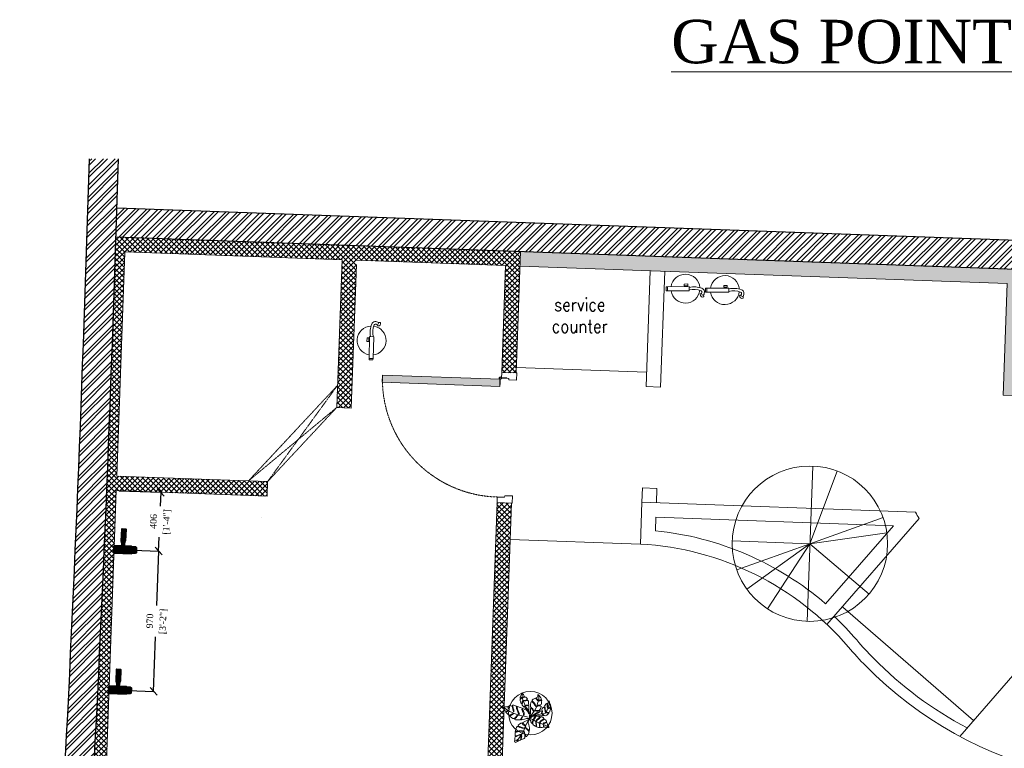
# Model space of a CAD drawing. Header units: millimetres. Extents: x 256680 to 410391, y -77299 to -22623.
# Tile 71 of 241: x 321822 to 328620, y -48457 to -43425. Entities that reach past the tile are written whole.
import ezdxf

# ---------------------------------------------------------------- set-up
doc = ezdxf.new("R2010")
doc.units = ezdxf.units.MM
doc.header["$LTSCALE"] = 2.5
doc.linetypes.add('( Hidden )', pattern=[0.375, 0.25, -0.125])
doc.linetypes.add('HIDDEN2 IDS', pattern=[1.666875, 1.11125, -0.555625])
for name, color, linetype, lineweight in [('CKD Equipments', 252, 'Continuous', 0), ('ELEVATION 1', 143, 'Continuous', 18), ('ELEVATION 3', 23, 'Continuous', 13), ('FURNITURES', 30, 'Continuous', 15), ('HATCH LIGHT', 250, 'Continuous', 0), ('HATCH MEDIUM', 251, 'Continuous', 5), ('L7', 1, 'Continuous', 40), ('ROOM TEXT', 7, 'Continuous', 5), ('SA-GAS', 1, 'Continuous', 40), ('TREES', 55, 'Continuous', 5), ('WALL', 132, 'Continuous', 25)]:
    doc.layers.add(name, color=color, linetype=linetype, lineweight=lineweight)
doc.styles.add('CKD_Dimension Text', font='BOOKOSI.TTF')
doc.styles.add('MTEXT', font='romans.shx', dxfattribs={"width": 0.85})
doc.dimstyles.new('CKD-Dimensions', dxfattribs={"dimtxt": 45, "dimasz": 50, "dimexe": 0, "dimexo": 20, "dimgap": 20, "dimtad": 0, "dimdec": 0, "dimzin": 4, "dimdsep": 46, "dimtxsty": 'CKD_Dimension Text', "dimblk": 'OBLIQUE', "dimcen": 12, "dimclrd": 150, "dimclre": 150, "dimclrt": 7, "dimadec": 0, "dimazin": 2, "dimtfac": 1, "dimtdec": 0, "dimtofl": 0, "dimtmove": 1, "dimatfit": 2, "dimfxl": 1, "dimtfillclr": 7, "dimtolj": 1, "dimtzin": 0, "dimlwd": -1, "dimlwe": -1, "dimarcsym": 0})

# ---------------------------------------------------------------- blocks, each defined once
blk = doc.blocks.new('*U86')
h = blk.add_hatch(color=252)
h.paths.add_polyline_path([(-0.002499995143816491, 0.0152739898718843, 0.7248630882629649), (-0.002499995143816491, 1.231393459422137e-14), (-0.002499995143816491, -0.03600251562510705), (-0.0004999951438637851, -0.03600251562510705), (-0.0004999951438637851, -0.0003832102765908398, 1.209795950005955)])
h.paths.add_polyline_path([(-0.006035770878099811, 0.007636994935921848, -1), (0.006035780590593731, 0.007636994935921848, -1)], flags=16)
blk.add_hatch(color=252).paths.add_polyline_path([(0.007637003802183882, 0.0101369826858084, -0.06360995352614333), (0.008020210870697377, 0.008136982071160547), (0.0436395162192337, 0.00813692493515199), (0.04363951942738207, 0.01013692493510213)])
blk.add_lwpolyline([(-0.002518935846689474, 0.01526776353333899, 0.7239173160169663), (-0.002499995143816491, 1.231393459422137e-14), (-0.002499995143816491, -0.03600251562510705), (-0.0004999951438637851, -0.03600251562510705), (-0.0004999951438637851, -0.0003832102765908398, 1.209795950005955), (-0.002499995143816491, 0.0152739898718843)], format="xyb")
blk.add_lwpolyline([(0.008020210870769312, 0.008136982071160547), (0.0436395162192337, 0.00813692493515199), (0.04363951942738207, 0.01013692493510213), (0.007637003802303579, 0.0101369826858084)])
blk.add_circle((4.85624696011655e-09, 0.007636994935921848), 0.006035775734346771)
blk = doc.blocks.new('*U96')
at = {"true_color": 0xffffff}
h = blk.add_hatch(color=7, dxfattribs=at)
h.dxf.hatch_style = 1
h.paths.add_polyline_path([(-47.52017644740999, -8.520233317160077), (-47.52017644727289, -821.9995470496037), (-97.52017644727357, -821.9995470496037), (-97.52017644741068, -8.520233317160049)])
for points in [[(-849.9994901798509, 50.99999999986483), (-849.9994901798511, 104.9994955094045), (-899.9994901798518, 104.9994955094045), (-899.9994901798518, -1.370974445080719e-10), (-860.9994901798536, -1.370974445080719e-10), (-860.9994901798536, 50.99999999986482), (-849.9994901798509, 50.99999999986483)], [(-50.00000000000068, 51.00000000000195), (-50.00000000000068, 104.9994955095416), (0, 104.9994955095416), (0, 0), (-38.99999999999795, 1.4210854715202e-14), (-38.99999999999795, 51.00000000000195), (-50.00000000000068, 51.00000000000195)]]:
    blk.add_lwpolyline(points)
blk.add_lwpolyline([(-47.52017644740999, -8.520233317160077), (-47.52017644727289, -821.9995470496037), (-97.52017644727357, -821.9995470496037), (-97.52017644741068, -8.520233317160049)], close=True)
at = {"color": 8, "linetype": 'HIDDEN2 IDS', "ltscale": 0.5}
blk.add_arc((-47.4982836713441, -8.467726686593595), 813.5355836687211, 179.4693141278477, 269.9984581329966, dxfattribs=at)
at = {"xscale": 1000, "yscale": 1000, "zscale": 1000, "rotation": 180}
blk.add_blockref('*U86', (-39.49996670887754, -0.3832099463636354), dxfattribs=at)
blk = doc.blocks.new('fe')
at = {"color": 1}
for p, q in [((-120.1766559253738, 44.70558930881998), (-121.9439615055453, 54.24889229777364)), ((-105.5614104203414, 35.20471108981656), (-98.87035802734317, 37.24250937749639))]:
    blk.add_line(p, q, dxfattribs=at)
for points in [[(-22.06789544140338, 14.16045847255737), (128.9422092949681, 14.16045847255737), (128.9422092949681, -14.16045847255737), (-22.06789544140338, -14.16045847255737)], [(128.9422092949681, 13.24089506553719), (138.3485272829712, 13.24089506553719), (138.3485272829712, -13.24089506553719), (128.9422092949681, -13.24089506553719)], [(-11.98682391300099, -20.0721128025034), (11.98682391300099, -20.0721128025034), (11.98682391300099, -32.14981809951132), (-11.98682391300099, -32.14981809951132)], [(-8.052146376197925, -14.16045847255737), (8.052146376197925, -14.16045847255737), (8.052146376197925, -20.0721128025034), (-8.052146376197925, -20.0721128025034)]]:
    blk.add_lwpolyline(points, close=True, dxfattribs=at)
for centre, radius, start, end in [((4.784059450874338, 0), 100, 8.140707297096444, 173.3120532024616), ((-87.77755919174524, 23.6440291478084), 38.64312080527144, 146.9734630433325, 188.4435724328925), ((-101.5939094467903, 21.59307063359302), 24.67537348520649, 188.4435724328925, 251.1420191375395), ((-119.0950228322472, 54.7764816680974), 2.897378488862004, 111.4977863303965, 190.4916351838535), ((-117.3282643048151, 33.09549404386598), 11.95439864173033, 10.16238508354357, 103.7845410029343), ((-113.8758932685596, 41.52544804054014), 17.13919037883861, 353.9086583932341, 111.4977863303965), ((-87.77755919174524, 23.6440291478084), 21.21119354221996, 146.9734630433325, 188.4435724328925), ((-101.5939094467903, 21.59307063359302), 7.24344622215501, 188.4435724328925, 251.1420191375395), ((-53.43427734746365, 152.4164030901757), 146.6477502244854, 249.8567409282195, 282.3503720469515), ((-99.71449078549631, 40.01419514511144), 2.897378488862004, 286.9384141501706, 353.9086583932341), ((-54.14073894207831, 149.9862411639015), 161.5506348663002, 249.9338390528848, 281.4510814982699), ((4.784059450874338, 0), 100, 183.6163695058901, 351.8592927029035)]:
    blk.add_arc(centre, radius, start, end, dxfattribs=at)
blk = doc.blocks.new('t')
for p, q in [((119721.3923852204, -21429.1354125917), (119721.3923852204, -20655.60342287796)), ((119721.3923852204, -21429.1354125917), (120009.051356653, -20711.07966596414)), ((119721.3923852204, -21429.1354125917), (120195.5751402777, -20817.98694133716)), ((119721.3923852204, -21429.1354125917), (120383.5640484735, -21029.28490615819)), ((118947.8603955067, -21429.1354125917), (120494.9243749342, -21429.1354125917)), ((119721.3923852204, -21429.1354125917), (118988.2113261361, -21675.70644436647)), ((119721.3923852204, -21429.1354125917), (119433.7334137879, -22147.19115921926)), ((119721.3923852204, -21429.1354125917), (119586.6061721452, -22190.83378850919)), ((119721.3923852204, -21429.1354125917), (120200.6937783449, -22036.27782888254))]:
    blk.add_line(p, q)
blk.add_circle((119721.3923852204, -21429.1354125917), 773.5319897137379)
blk = doc.blocks.new('sdfvx')
at = {"layer": 'TREES'}
for p, q in [((2.86361204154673, 3.21350058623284), (23.73006125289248, -7.450467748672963)), ((23.73006125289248, -7.450467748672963), (56.91737611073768, -26.32399523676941)), ((56.91737611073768, -26.32399523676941), (77.69897901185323, -35.44267033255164)), ((77.69897901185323, -35.44267033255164), (104.4082512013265, -43.87995524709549)), ((104.4082512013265, -43.87995524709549), (135.6654313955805, -59.10325100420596)), ((135.6654313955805, -59.10325100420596), (160.2256677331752, -69.68472845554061))]:
    blk.add_line(p, q, dxfattribs=at)
for points in [[(-1.311514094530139, 38.92972212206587), (-10.18105905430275, 63.84178030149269), (-20.10781587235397, 72.73270872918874), (-38.51009541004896, 89.06188571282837), (-41.00375610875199, 94.81125571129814), (-39.95501727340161, 99.22217654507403), (-37.27780286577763, 106.3019538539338), (-39.71516043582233, 109.5550929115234), (-43.78725724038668, 101.4316020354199), (-47.33390058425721, 96.9648959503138), (-51.68741337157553, 101.3227528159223), (-56.33076659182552, 106.5515860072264), (-63.76170922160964, 112.5956916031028), (-64.33504865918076, 123.0454583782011), (-61.424304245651, 131.750439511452), (-57.40851056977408, 142.3701613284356), (-57.86709755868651, 150.7299625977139), (-62.51677031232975, 147.2511340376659), (-63.10268564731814, 140.285516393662), (-66.71195165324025, 129.6073794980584), (-69.91037571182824, 124.6759726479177), (-73.0441718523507, 128.8585132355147), (-76.69494113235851, 140.9945287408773), (-81.1005205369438, 153.6537210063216), (-79.58471439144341, 161.3151002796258), (-71.04017900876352, 168.7959341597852), (-62.37895638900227, 177.0893292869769), (-67.7228996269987, 177.4425510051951), (-73.12940235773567, 171.5842809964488), (-80.68134650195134, 171.0106802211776), (-79.85981813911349, 182.5040589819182), (-74.73891203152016, 195.0384605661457), (-69.73484139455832, 206.7602703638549), (-65.60221224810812, 218.192583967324), (-52.07883578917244, 202.5644181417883), (-49.18072314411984, 193.8541265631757), (-45.23380849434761, 189.5546949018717), (-48.25917171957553, 182.9396082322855), (-55.81326935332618, 179.4634602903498), (-58.1985749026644, 174.4151623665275), (-51.5744312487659, 177.1956095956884), (-43.20720780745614, 180.5549172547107), (-40.12547828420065, 184.6737120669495), (-32.80914716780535, 180.7195517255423), (-24.68177326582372, 173.7459938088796), (-18.76455375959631, 162.9430662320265), (-29.34193159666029, 155.7543889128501), (-42.00637929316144, 154.2566055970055), (-50.89481238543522, 153.0456683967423), (-51.07211702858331, 148.9241929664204), (-42.30037847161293, 149.322518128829), (-31.90238100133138, 149.4872135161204), (-21.44385118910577, 152.9607316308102), (-15.11163098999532, 153.7095978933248), (-10.00545426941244, 145.9260678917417), (-8.329155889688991, 134.4884337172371), (-9.380048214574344, 127.1749657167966), (-7.470219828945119, 117.3625353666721), (-13.92135852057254, 112.8985200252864), (-26.64210934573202, 113.8969676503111), (-32.91594339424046, 113.5544277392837), (-32.97641256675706, 110.2455440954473), (-27.10916935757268, 110.646560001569), (-14.04021384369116, 109.1833100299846), (-8.172970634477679, 109.584325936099), (-7.19934529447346, 90.36852299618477), (-5.877515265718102, 70.68791770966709), (-1.82647467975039, 49.78576445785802)], [(-226.3925311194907, 96.29935904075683), (-222.4654913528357, 90.63831571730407), (-218.0922489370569, 84.28750535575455), (-214.3365367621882, 76.70487013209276), (-209.3480222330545, 68.50492093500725), (-205.8379376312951, 62.27814009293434), (-199.3023901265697, 61.77919851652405), (-192.4570504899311, 63.43669180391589), (-184.9919224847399, 69.40697365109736), (-184.1929219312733, 65.77070567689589), (-190.2394092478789, 60.4769138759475), (-199.6742223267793, 59.19150914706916), (-200.2939402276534, 54.87871046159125), (-197.0295536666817, 50.00779412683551), (-188.9581228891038, 41.80502143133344), (-182.0574470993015, 34.65086800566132), (-173.8000297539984, 27.74192986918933), (-164.1173309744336, 30.75244391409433), (-154.8661758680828, 33.8249676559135), (-147.9566012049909, 38.99474006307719), (-141.9101211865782, 44.2884810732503), (-137.8422882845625, 41.94323428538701), (-144.9377790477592, 35.47961719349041), (-151.7854472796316, 30.74117033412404), (-159.8038704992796, 27.05134274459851), (-164.9229649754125, 25.14580054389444), (-168.4397534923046, 22.12968016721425), (-163.3870817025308, 17.44196942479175), (-150.8781807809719, 6.400614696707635), (-141.0162698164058, 1.462072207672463), (-132.0771649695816, -0.702802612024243), (-118.8754827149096, 8.404856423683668), (-112.4549123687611, 19.36725050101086), (-103.6309183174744, 28.66378237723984), (-97.71283058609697, 26.93300581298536), (-106.5346296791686, 20.7174985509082), (-112.0300726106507, 10.0623395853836), (-119.2495025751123, 2.736193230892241), (-124.8644389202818, -2.619557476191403), (-124.6209990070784, -7.056385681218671), (-118.4572837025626, -10.14301662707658), (-108.5311450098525, -11.56933078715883), (-96.63080498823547, -11.51859467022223), (-81.27790417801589, -11.963966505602), (-74.49001788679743, -4.575810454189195), (-66.77255109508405, 9.281569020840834), (-61.95434987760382, 21.35460219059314), (-59.86298373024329, 14.45129063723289), (-66.71728540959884, 0.4699324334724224), (-70.11232238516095, -4.764632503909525), (-71.84090343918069, -7.597587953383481), (-69.992899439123, -10.06403063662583), (-59.20134480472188, -8.533410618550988), (-44.64743724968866, -5.34246368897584), (-36.44528558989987, -3.439765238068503), (-25.8374593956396, -0.1220160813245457), (-18.19093154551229, 0.9801830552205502), (-0.1246812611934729, 1.025312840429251), (-1.286474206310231, 14.39779702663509), (-2.260163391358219, 32.14509972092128), (-6.445294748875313, 42.87077938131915), (-12.97413833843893, 52.61262217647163), (-16.7895692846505, 62.84490567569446), (-27.51244310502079, 70.98850229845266), (-39.34628997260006, 77.53100899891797), (-56.60471859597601, 86.17349640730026), (-59.32032619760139, 82.6020310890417), (-58.71176529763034, 71.50994024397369), (-53.10804912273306, 61.46086233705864), (-47.62820897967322, 50.54919425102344), (-45.41734941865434, 38.34647443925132), (-46.34911028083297, 28.79632798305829), (-49.61802039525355, 27.50526613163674), (-52.69874898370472, 30.58906345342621), (-50.90156488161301, 43.09619487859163), (-57.05857627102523, 55.42572704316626), (-61.18393298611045, 63.50164672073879), (-64.81125287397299, 78.10879951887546), (-64.18708188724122, 88.58358651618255), (-76.39276825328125, 92.53835305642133), (-88.59851778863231, 96.49318051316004), (-100.6802576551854, 101.3105271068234), (-104.6905667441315, 97.92510100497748), (-104.819029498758, 90.90059355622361), (-99.15997717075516, 72.03986893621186), (-94.17372806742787, 60.75890525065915), (-90.23435792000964, 51.38915101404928), (-86.54499796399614, 37.21325272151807), (-91.29451836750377, 34.81443619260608), (-97.07969755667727, 49.73165772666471), (-102.7410007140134, 65.5114694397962), (-110.9296667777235, 82.0946140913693), (-111.5382349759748, 93.18665414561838), (-109.8672555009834, 101.7502418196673), (-113.6252258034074, 106.2519133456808), (-126.6320930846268, 110.7620248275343), (-132.5501103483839, 112.4927912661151), (-142.2306214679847, 112.5632510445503), (-145.3158031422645, 109.4850600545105), (-141.1905168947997, 101.4091505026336), (-139.0415564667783, 88.7751559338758), (-133.3803164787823, 72.99540513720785), (-132.5858394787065, 63.19715897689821), (-133.3914734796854, 57.59051560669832), (-136.7820646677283, 58.51788819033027), (-138.6256155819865, 67.14631918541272), (-142.0073078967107, 80.39761760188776), (-145.6346277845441, 95.0047704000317), (-151.6698803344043, 105.1159087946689), (-161.469892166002, 110.4857260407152), (-166.8966542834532, 109.5047837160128), (-174.915007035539, 105.8149460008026), (-180.2842526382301, 99.10327999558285), (-175.6698284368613, 85.23467773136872), (-179.4345099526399, 80.49339724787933), (-180.9084163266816, 88.62854378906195), (-184.6022293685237, 96.64245376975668), (-187.3730953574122, 101.8826758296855), (-194.7120187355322, 99.85593773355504), (-204.51647635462, 99.0638174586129), (-210.9302723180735, 97.34431447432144), (-219.4997399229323, 99.0158540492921)], [(165.2719896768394, 149.4050893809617), (168.0412583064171, 135.6687579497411), (170.3002898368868, 123.2006444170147), (173.6174930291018, 104.0027203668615), (174.1797136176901, 97.3441744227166), (162.8334602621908, 88.85495952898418), (155.3896734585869, 86.38274740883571), (153.3315898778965, 82.63064340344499), (157.8675081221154, 82.48481838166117), (165.2399933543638, 84.46132247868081), (171.4092120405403, 88.63464510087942), (176.3699911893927, 87.92181710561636), (177.7106247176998, 79.63350640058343), (174.0192479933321, 71.56230554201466), (168.4783153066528, 54.14323677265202), (162.5228676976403, 51.45710926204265), (150.8280943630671, 51.11364554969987), (141.0490055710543, 53.53078862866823), (137.7875849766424, 51.97551327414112), (142.0385715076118, 49.84676486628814), (155.0765259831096, 45.44338211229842), (163.0137867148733, 44.30285529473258), (160.9557031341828, 40.55075128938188), (154.2191613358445, 35.95299534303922), (144.2211916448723, 29.7999132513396), (134.0808302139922, 22.6553847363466), (122.4599133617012, 26.34914407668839), (113.0395495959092, 34.78649451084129), (105.244758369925, 36.91850841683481), (109.2107985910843, 32.80673504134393), (116.1533276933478, 28.26731363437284), (115.5122112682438, 23.80559634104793), (108.8495186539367, 23.24501265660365), (87.09071751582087, 23.33571784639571), (50.44957893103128, 25.56490702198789), (31.88103775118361, 26.71515929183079), (52.65531230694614, 37.39151804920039), (75.6276555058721, 49.26994274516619), (91.72870800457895, 66.18355778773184), (103.0672334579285, 64.0482885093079), (104.2653974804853, 54.76849071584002), (97.80613725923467, 41.5292146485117), (99.57673421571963, 39.75688023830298), (106.3870620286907, 48.39186936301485), (109.0176490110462, 59.65142662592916), (105.8351169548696, 69.21636371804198), (104.4944834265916, 77.50467442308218), (110.0303135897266, 87.84076392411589), (118.0464628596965, 97.82044955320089), (126.7596520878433, 91.50863281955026), (127.1029990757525, 76.27991249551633), (130.8476107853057, 60.05644971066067), (135.3097503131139, 55.87344230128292), (133.8292653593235, 66.71172003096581), (131.9950947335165, 78.61283059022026), (132.5700752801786, 89.66175821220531), (128.7490521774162, 98.30648291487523), (124.6430900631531, 104.968233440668), (130.5324722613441, 114.2415611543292), (137.7676609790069, 122.3095473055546), (142.4486741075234, 126.6967142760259), (147.1905723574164, 117.4136611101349), (147.1777492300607, 99.70624846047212), (150.4314419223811, 90.63703964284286), (152.3496813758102, 96.9391614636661), (151.227850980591, 113.7976566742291), (150.3120783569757, 121.51896440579), (146.8446777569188, 129.100917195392), (156.6263214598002, 130.225289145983), (161.3047092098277, 131.0709512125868)], [(165.1122014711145, -71.19605071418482), (159.6348838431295, -74.08447243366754), (154.6325227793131, -75.2957577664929), (145.4412452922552, -74.29670194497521), (134.3576304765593, -73.02573096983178), (125.4364802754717, -72.38715459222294), (121.158650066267, -68.55571661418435), (120.5327485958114, -61.71067725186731), (119.4573196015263, -53.51428391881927), (116.3941203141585, -52.43074432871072), (117.7865569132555, -58.42098873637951), (117.9611807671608, -66.16622695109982), (116.4246807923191, -72.3789326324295), (113.3145938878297, -73.86207220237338), (106.1497755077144, -74.44091214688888), (99.25508441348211, -75.38023153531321), (93.80304759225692, -75.24019343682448), (87.54404403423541, -69.51570281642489), (86.65135993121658, -57.80715969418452), (86.11770960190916, -48.08024363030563), (85.67295846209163, -39.97452597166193), (81.70728170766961, -40.69134342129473), (82.19404441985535, -52.98493864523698), (84.03283401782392, -64.82937842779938), (85.55953333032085, -72.12562369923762), (85.96225830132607, -76.04356537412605), (83.93413416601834, -76.71713097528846), (73.97783104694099, -74.3214900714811), (65.64374526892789, -71.83723408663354), (57.62507253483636, -69.39830066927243), (58.12809191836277, -59.1770183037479), (57.73196389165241, -46.25317024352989), (56.07258912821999, -35.39950340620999), (56.30229210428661, -29.32068458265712), (53.87151346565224, -26.07631863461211), (52.06655123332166, -29.67708350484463), (53.04981415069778, -40.75526208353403), (55.16031829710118, -50.70876060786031), (54.83844924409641, -59.6693646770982), (51.13796056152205, -67.50115737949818), (47.03968612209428, -64.66051259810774), (41.68148770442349, -59.38717709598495), (33.7096952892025, -54.38161530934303), (25.83007624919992, -46.494217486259), (25.97413962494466, -34.2912673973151), (29.22828260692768, -20.6052285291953), (28.51348194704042, -12.13899076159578), (25.80764410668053, -15.28859038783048), (24.85661399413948, -21.9070879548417), (24.0834673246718, -31.76789087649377), (22.9981744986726, -37.08038757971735), (23.31032065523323, -41.62869379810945), (20.47188512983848, -41.22083119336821), (16.64533253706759, -36.48919436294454), (11.42466372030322, -28.01887607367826), (8.681661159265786, -20.22624457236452), (3.957563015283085, -10.54051976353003), (0, 0), (6.899559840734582, 7.693825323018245), (15.73507044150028, 13.17938021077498), (21.95697974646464, 18.397110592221), (29.34816374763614, 20.55179583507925), (39.66676022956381, 20.67746073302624), (45.97272187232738, 17.51963914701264), (43.21999641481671, 11.80336036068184), (36.54521493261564, 3.433959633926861), (32.2155651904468, -2.055726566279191), (31.26620010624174, -6.422762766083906), (37.25841373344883, -7.283800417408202), (41.9486918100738, -1.524269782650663), (48.58304898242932, 13.28442921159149), (52.68785719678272, 19.4497517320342), (56.87997733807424, 21.7424551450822), (65.2157354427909, 21.50971131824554), (74.99248279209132, 20.10486361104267), (81.52487322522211, 18.52282640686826), (84.85494020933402, 12.57587451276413), (78.63135857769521, 5.106631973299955), (66.0080473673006, -4.338096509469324), (57.21622796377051, -11.75996601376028), (54.59770205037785, -18.78218474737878), (56.71313811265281, -21.98123825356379), (62.66659245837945, -14.15151627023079), (71.0524977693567, -7.314648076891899), (79.61795155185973, -1.468623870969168), (86.60808290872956, 6.855515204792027), (92.01968812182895, 13.15472458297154), (97.60758221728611, 13.96015711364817), (106.6629951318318, 12.01557987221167), (113.2842993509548, 8.812445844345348), (122.3276488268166, -2.14704995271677), (113.4087759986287, -6.002404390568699), (97.0898375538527, -16.52447043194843), (89.33468786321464, -23.45197363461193), (85.41102997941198, -28.356617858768), (84.055680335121, -33.30864524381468), (88.96753305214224, -32.72773458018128), (94.2902317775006, -24.80737758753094), (105.1101826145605, -16.71189169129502), (114.6201327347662, -13.25333722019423), (125.3479101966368, -8.03968736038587), (133.0059545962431, -10.74846521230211), (138.6342098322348, -16.38227003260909), (142.1001340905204, -21.38375129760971), (143.1823083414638, -27.89596717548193), (131.4127104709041, -33.0366892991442), (120.8660833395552, -36.98966086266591), (114.1039899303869, -41.48644248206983), (116.8955378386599, -44.46098424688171), (124.5131579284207, -40.73046383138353), (131.9949134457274, -37.94546483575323), (142.497927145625, -32.05613799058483), (145.7859679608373, -33.81531390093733), (147.3142691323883, -38.86003688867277), (150.9548172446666, -51.6067563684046), (157.4370604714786, -60.2584055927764), (163.3337706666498, -68.50420201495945)], [(-123.2780142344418, -201.73489769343), (-115.2066815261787, -199.7805871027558), (-109.679582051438, -197.4606886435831), (-103.9333349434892, -193.6151769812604), (-101.8925801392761, -186.6421274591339), (-99.5596147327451, -177.6349980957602), (-96.57946418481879, -178.582241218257), (-97.67552549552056, -186.2100534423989), (-96.1515603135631, -190.0621558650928), (-92.95226943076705, -189.4838365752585), (-86.11519559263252, -185.2761035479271), (-79.49732525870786, -182.5938720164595), (-75.71347223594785, -177.9474132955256), (-74.03284148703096, -166.2514108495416), (-71.84071886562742, -150.9957864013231), (-70.59851701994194, -142.3509393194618), (-67.76186178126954, -140.6824777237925), (-66.8929615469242, -145.4785380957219), (-68.23920510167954, -160.5870250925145), (-71.64019549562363, -175.7915444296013), (-68.37040910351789, -178.33745741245), (-59.49758831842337, -173.5302441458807), (-52.87971798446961, -170.8480126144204), (-46.69770179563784, -167.5841867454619), (-41.82300744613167, -162.5754050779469), (-39.41690130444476, -153.0597684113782), (-41.87760970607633, -137.6545829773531), (-45.21259385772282, -124.7189077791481), (-50.00104038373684, -111.0553116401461), (-48.7614910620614, -106.0432549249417), (-45.56477493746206, -109.097685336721), (-43.53461563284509, -116.655695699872), (-39.47157403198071, -128.1389361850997), (-33.81150428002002, -142.9658124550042), (-33.57289122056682, -152.9110346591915), (-25.72076931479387, -152.4822763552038), (-17.45219552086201, -141.1643378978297), (-13.6438305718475, -135.9658892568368), (-10.3906131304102, -128.1655226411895), (-3.772055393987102, -112.7635312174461), (-12.25726236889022, -100.034499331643), (-20.98004995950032, -93.42659581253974), (-31.44167332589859, -83.09999390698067), (-34.48959639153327, -75.39573827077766), (-35.2854968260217, -70.09115034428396), (-32.08878799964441, -73.14563154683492), (-28.02317164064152, -80.99612233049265), (-18.28695319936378, -89.14236858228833), (-7.752189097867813, -98.96046318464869), (-2.447023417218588, -101.7988972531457), (-1.28046659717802, -97.29531730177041), (-1.050730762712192, -81.23869500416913), (-2.78338171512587, -64.38107485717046), (-6.191436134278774, -51.95391708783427), (-12.79871096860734, -40.10508873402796), (-11.55650912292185, -31.46024165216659), (-1.794020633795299, -3.278858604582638), (-15.61432344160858, -12.7114610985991), (-30.08703137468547, -19.45518038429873), (-56.75696432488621, -34.4172122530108), (-57.04924539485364, -36.45128196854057), (-52.39048992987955, -45.62321915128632), (-38.47434044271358, -56.13844028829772), (-36.44418113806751, -63.69645065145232), (-41.67628384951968, -60.34954994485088), (-56.39363152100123, -51.79527082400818), (-64.24902534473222, -39.56886256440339), (-70.28232624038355, -38.18290387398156), (-71.02009217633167, -37.84993891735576), (-73.43187350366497, -39.17785118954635), (-84.85136062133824, -46.36029616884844), (-93.43426296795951, -51.87426942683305), (-98.30895001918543, -56.8830003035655), (-95.55066279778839, -62.98858607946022), (-83.63020154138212, -66.77753831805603), (-70.32934817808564, -71.80292892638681), (-53.53949032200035, -77.84862944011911), (-46.27186008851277, -81.48802069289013), (-49.47115097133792, -82.06633998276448), (-63.28358127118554, -80.60066283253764), (-81.60004223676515, -74.33554868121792), (-99.8434402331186, -67.56196789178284), (-106.5317283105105, -67.11992648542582), (-111.6987037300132, -74.16277786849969), (-116.5081930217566, -89.5612709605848), (-120.7331274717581, -100.8916754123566), (-122.1214698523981, -110.5535573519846), (-110.5611399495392, -109.6196074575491), (-88.89129729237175, -103.3910471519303), (-71.2245889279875, -103.3344877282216), (-59.30155291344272, -103.4906902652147), (-60.39496899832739, -107.4857629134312), (-73.26269850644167, -106.6747976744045), (-86.56884961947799, -108.9149370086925), (-101.7669697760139, -113.4783514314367), (-115.0731208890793, -115.7184907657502), (-121.6204957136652, -121.5249545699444), (-122.7922798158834, -133.294074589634), (-123.0924333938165, -146.2264239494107), (-109.4235761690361, -145.0764370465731), (-97.13253629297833, -139.0572620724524), (-81.93441613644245, -134.4938476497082), (-73.28374127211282, -135.7368869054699), (-83.60981960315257, -138.9243100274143), (-99.89869602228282, -143.8499559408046), (-113.4267177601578, -151.2484887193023), (-121.9338973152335, -152.6211541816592), (-124.1990197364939, -168.3853061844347), (-126.0988539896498, -181.6068101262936), (-127.3410558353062, -190.251657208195), (-125.454391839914, -195.1939628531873)]]:
    blk.add_lwpolyline(points, close=True, dxfattribs=at)
for points in [[(-7.681071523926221, 66.80012284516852), (-34.49221871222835, 102.5841648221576), (-43.18869554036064, 125.8125939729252), (-58.32790850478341, 156.1872268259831), (-62.14333606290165, 181.6171411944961), (-63.40039723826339, 210.4116736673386)], [(2.172293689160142, 10.23895839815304), (5.01913619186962, 26.52723592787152), (7.723509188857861, 41.82402636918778), (8.443506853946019, 57.40590531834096), (7.250515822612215, 73.76867225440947), (6.690913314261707, 83.96867231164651), (10.94444745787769, 85.38138814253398), (20.79221974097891, 79.91849897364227), (26.66877881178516, 71.48441403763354), (30.34733240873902, 61.84820224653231), (35.23942806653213, 64.18112034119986), (32.33935057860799, 72.1875064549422), (26.81896892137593, 83.1003345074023), (15.1293685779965, 89.83983993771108), (6.347495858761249, 99.19740276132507), (6.922546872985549, 110.2463202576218), (7.072673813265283, 121.8623016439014), (9.06469198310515, 132.2016058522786), (13.89072952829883, 141.121774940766), (20.97827574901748, 141.115304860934), (36.27781666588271, 127.7853236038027), (43.99364888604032, 114.533107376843), (50.78859866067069, 101.9191688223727), (54.90221820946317, 105.8819125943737), (50.79880370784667, 116.0851273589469), (43.79021649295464, 127.2117997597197), (30.54621154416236, 140.7524207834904), (22.18927019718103, 149.542970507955), (22.26567429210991, 157.1216577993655), (29.78318394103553, 163.6311640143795), (36.94451617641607, 167.6619271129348), (48.85554503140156, 173.0341110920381), (57.85104789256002, 165.1637636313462), (64.2923824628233, 153.6126477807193), (70.59896813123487, 151.694478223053), (68.9021571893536, 157.5040458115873), (61.04123738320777, 166.2233208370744), (53.95879368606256, 173.3127701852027), (55.37838622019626, 176.1446618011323), (65.72989334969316, 181.234880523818), (68.50287937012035, 193.4859350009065), (70.14128233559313, 204.8880619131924), (77.57734853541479, 196.7358406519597), (85.86305877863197, 187.4495727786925), (95.28086763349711, 175.4707073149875), (99.17057422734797, 163.7802365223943), (95.69289811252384, 157.1962409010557), (81.72888820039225, 155.1549321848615), (73.86031095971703, 153.2497129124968), (76.26691451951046, 148.8560657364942), (88.17531799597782, 150.6867448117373), (96.96484814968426, 151.9536762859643), (103.2027503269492, 153.081252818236), (101.4218778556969, 140.6876388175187), (100.2082653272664, 128.7185190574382), (98.28754872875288, 118.8749228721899), (91.19738442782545, 115.3399388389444), (73.54716348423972, 112.3103476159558), (66.38576078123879, 108.2795946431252), (63.12179257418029, 103.182855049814), (69.43092585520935, 104.8061497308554), (77.01711899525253, 108.2699098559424), (88.71189232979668, 108.6133735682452), (96.21911916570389, 100.9568805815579), (93.79976294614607, 87.64310498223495), (88.40640228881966, 78.29850256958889), (81.38235926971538, 68.1762066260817), (73.30262903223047, 68.32524635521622), (56.00858550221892, 67.77439824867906), (44.95237368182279, 68.35113680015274), (48.06877715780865, 65.37346082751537), (57.35177394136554, 63.02760257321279), (70.39228332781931, 62.16573484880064), (72.51649548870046, 59.33057773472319), (68.40288323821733, 55.36788475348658), (58.90100555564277, 49.14351783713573), (48.26455211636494, 42.0702741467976), (2.172286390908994, 10.23890760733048)], [(7.138253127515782, 16.60915033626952), (24.59276228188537, 42.94186732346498), (45.6648062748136, 73.30866369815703), (59.86306782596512, 105.1690744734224), (68.81554804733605, 135.7593999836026), (76.49090524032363, 164.5093209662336), (77.14228988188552, 183.1369358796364), (72.54540875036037, 196.9529403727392)], [(-11.40078712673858, 11.44930280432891), (-48.75937883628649, 21.21930921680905), (-90.00426266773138, 28.46645945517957), (-123.2928338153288, 38.97219290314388), (-167.0562521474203, 59.34661203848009), (-204.3439049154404, 81.8717987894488), (-215.3124840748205, 91.37120912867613)], [(49.03523715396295, 29.81602521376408), (74.41155853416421, 33.75929782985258), (106.0257893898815, 38.83019776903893), (132.5393896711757, 47.16389272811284), (145.4528075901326, 66.5594655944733), (156.6719694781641, 95.30612107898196), (163.7088356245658, 123.1358296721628)], [(-10.88834438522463, -12.35246399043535), (-37.97329583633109, -67.1098476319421), (-48.53962773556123, -100.8849122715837), (-65.42889637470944, -131.6753483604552), (-95.41033260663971, -170.445911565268), (-117.8161125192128, -189.025237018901)]]:
    blk.add_lwpolyline(points, dxfattribs=at)
for radius, start, end in [(74.10272323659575, 67.95600812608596, 75.26503663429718), (74.10272323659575, 51.32077306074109, 54.25267464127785), (74.10272323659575, 9.822767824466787, 13.08212103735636), (101.629737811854, 19.22151081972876, 20.02125703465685), (101.629737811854, 238.6692265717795, 240.9864653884)]:
    blk.add_arc((2.600023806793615, 7.311754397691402), radius, start, end, dxfattribs=at)
blk = doc.blocks.new('fffffff')
at = {"layer": 'SA-GAS'}
for color, points in [(1, [(62187.73992903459, -25567.32691985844), (62187.73992903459, -25797.29898386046), (62170.95592036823, -25797.29898386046), (62167.75874763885, -25796.45666766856), (62137.84171567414, -25744.63884829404), (62038.04528895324, -25744.63884829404), (61988.14707559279, -25831.06508904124), (61988.14707559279, -25567.32691985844)]), (1, [(61988.14707559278, -25831.06508904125), (61988.14707559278, -26075.8322936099), (62187.73992903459, -26075.8322936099), (62187.73992903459, -25864.83119422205), (62170.95592036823, -25864.83119422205), (62167.75874763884, -25865.67351041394), (62137.84171567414, -25917.49132978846), (62038.04528895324, -25917.49132978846)]), (40, [(62351.03788234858, -25777.29089300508), (62697.11359779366, -25777.29089300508), (62697.11359779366, -25884.83928507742), (62351.03788234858, -25884.83928507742)])]:
    blk.add_hatch(color=color, dxfattribs=at).paths.add_polyline_path(points)
at = {"layer": 'SA-GAS', "true_color": 0xf2f2f2}
blk.add_hatch(color=7, dxfattribs=at).paths.add_polyline_path([(62038.04528895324, -25744.63884829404), (61988.14707559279, -25831.06508904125), (62038.04528895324, -25917.49132978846), (62137.84171567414, -25917.49132978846), (62187.73992903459, -25831.06508904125), (62137.84171567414, -25744.63884829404)])
at = {"layer": 'SA-GAS', "true_color": 0xe3e3e3}
for points in [[(62281.93805586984, -25864.83119422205), (62351.03788234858, -25884.83928507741), (62351.03788234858, -25777.29089300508), (62281.93805586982, -25797.29898386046), (62167.50068445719, -25797.29898386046, 0.003283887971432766), (62167.05029902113, -25796.25690315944, -0.09240466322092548), (62128.58307305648, -25777.08981229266, 2.004689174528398), (62128.58307305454, -25885.0403657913, -0.1011032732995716), (62170.95592036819, -25864.83119422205), (62187.73992903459, -25864.83119422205)], [(62007.01334960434, -26075.8322936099), (62168.87365502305, -26075.8322936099), (62168.87365502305, -26211.72930765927), (62007.01334960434, -26211.72930765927)]]:
    blk.add_hatch(color=254, dxfattribs=at).paths.add_polyline_path(points)
at = {"layer": 'SA-GAS', "color": 0}
for points in [[(62187.73992903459, -25797.29898386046), (62187.73992903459, -25567.32691985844), (61988.14707559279, -25567.32691985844), (61988.14707559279, -26075.8322936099), (62187.73992903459, -26075.8322936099), (62187.73992903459, -25864.83119422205)], [(62187.73992903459, -25567.32691985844), (62187.73992903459, -25797.29898386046), (62170.95592036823, -25797.29898386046), (62167.75874763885, -25796.45666766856), (62137.84171567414, -25744.63884829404), (62038.04528895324, -25744.63884829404), (61988.14707559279, -25831.06508904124), (61988.14707559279, -25567.32691985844), (62187.73992903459, -25567.32691985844)], [(62167.75874763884, -25796.45666766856), (62137.84171567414, -25744.63884829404), (62038.04528895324, -25744.63884829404), (61988.14707559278, -25831.06508904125), (62038.04528895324, -25917.49132978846), (62137.84171567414, -25917.49132978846), (62167.75874763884, -25865.67351041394)], [(61988.14707559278, -25831.06508904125), (61988.14707559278, -26075.8322936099), (62187.73992903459, -26075.8322936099), (62187.73992903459, -25864.83119422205), (62170.95592036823, -25864.83119422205), (62167.75874763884, -25865.67351041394), (62137.84171567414, -25917.49132978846), (62038.04528895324, -25917.49132978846), (61988.14707559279, -25831.06508904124), (61988.14707559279, -26075.8322936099)], [(62170.95592036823, -25797.29898386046), (62281.93805586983, -25797.29898386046)], [(62170.95592036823, -25864.83119422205), (62281.93805586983, -25864.83119422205)], [(62281.93805586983, -25797.29898386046), (62351.03788234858, -25777.29089300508)], [(62281.93805586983, -25864.83119422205), (62351.03788234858, -25884.83928507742)]]:
    blk.add_lwpolyline(points, dxfattribs=at)
for points in [[(62038.04528895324, -25744.63884829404), (61988.14707559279, -25831.06508904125), (62038.04528895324, -25917.49132978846), (62137.84171567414, -25917.49132978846), (62187.73992903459, -25831.06508904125), (62137.84171567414, -25744.63884829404)], [(62351.03788234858, -25777.29089300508), (62697.11359779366, -25777.29089300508), (62697.11359779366, -25884.83928507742), (62351.03788234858, -25884.83928507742)], [(61994.78200602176, -26088.91602579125), (62180.49324012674, -26088.91602579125), (62180.49324012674, -26097.67286506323), (61994.78200602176, -26097.67286506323)], [(61994.78200602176, -26110.75659724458), (62180.49324012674, -26110.75659724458), (62180.49324012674, -26119.51343651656), (61994.78200602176, -26119.51343651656)], [(61994.78200602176, -26132.59716869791), (62180.49324012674, -26132.59716869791), (62180.49324012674, -26141.35400796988), (61994.78200602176, -26141.35400796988)], [(61994.78200602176, -26156.86453281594), (62180.49324012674, -26156.86453281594), (62180.49324012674, -26165.62137208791), (61994.78200602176, -26165.62137208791)], [(61994.78200602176, -26178.70510426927), (62180.49324012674, -26178.70510426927), (62180.49324012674, -26187.46194354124), (61994.78200602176, -26187.46194354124)], [(62007.01334960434, -26075.8322936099), (62168.87365502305, -26075.8322936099), (62168.87365502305, -26211.72930765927), (62007.01334960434, -26211.72930765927)]]:
    blk.add_lwpolyline(points, close=True, dxfattribs=at)
for centre, radius, start, end in [((62087.94350231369, -25831.06508904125), 86.42624074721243, 30.00000000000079, 329.9999999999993), ((62087.94350231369, -25831.06508904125), 67.5640822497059, 52.93734117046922, 307.0626588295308), ((62199.23029890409, -25683.48925548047), 117.2693257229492, 233.0047169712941, 256.048153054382), ((62199.23029890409, -25978.64092260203), 117.2693257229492, 103.951846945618, 126.9952830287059)]:
    blk.add_arc(centre, radius, start, end, dxfattribs=at)
blk = doc.blocks.new('_Oblique')
at = {"color": 0, "linetype": 'ByBlock', "lineweight": -2}
blk.add_line((-0.5, -0.5), (0.5, 0.5), dxfattribs=at)
blk = doc.blocks.new('*D955')
at = {"color": 150}
for p, q in [((322509.1193928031, -46678.12663947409), (322795.8962511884, -46688.46591545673)), ((322795.8962511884, -46688.46591545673), (322792.470987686, -46783.47124349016)), ((322781.2597629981, -47094.4330361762), (322784.6850265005, -46999.42770814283)), ((322494.4829046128, -47084.09376019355), (322781.2597629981, -47094.4330361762))]:
    blk.add_line(p, q, dxfattribs=at)
at = {"layer": 'Defpoints', "color": 0}
for p in [(322489.1323786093, -46677.40603999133), (322474.495890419, -47083.37316071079), (322781.2597629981, -47094.4330361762)]:
    blk.add_point(p, dxfattribs=at)
at = {"color": 150, "linetype": 'ByBlock', "xscale": 50, "yscale": 50, "zscale": 50}
for p, rotation in [((322795.8962511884, -46688.46591545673), 87.93518763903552), ((322781.2597629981, -47094.4330361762), 267.9351876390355)]:
    blk.add_blockref('_Oblique', p, dxfattribs=dict(at, rotation=rotation))
at = {"color": 7, "char_height": 45, "attachment_point": 5, "rotation": 87.93518763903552, "style": 'CKD_Dimension Text'}
for s, insert in [('\\A1;406', (322745.3319110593, -46889.89030774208)), ('\\A1;[1\'-4"]', (322839.6577232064, -46893.2910723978))]:
    blk.add_mtext(s, dxfattribs=dict(at, insert=insert))
blk = doc.blocks.new('*D956')
at = {"color": 150}
for p, q in [((322494.4829046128, -47084.09376019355), (322781.2597629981, -47094.4330361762)), ((322781.2597629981, -47094.4330361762), (322767.6792065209, -47471.11215067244)), ((322746.3126888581, -48063.74772982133), (322759.8932453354, -47687.06861532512)), ((322459.3201869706, -48053.40067916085), (322746.3126888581, -48063.74772982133))]:
    blk.add_line(p, q, dxfattribs=at)
at = {"layer": 'Defpoints', "color": 0}
for p in [(322474.495890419, -47083.37316071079), (322439.3331727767, -48052.68007967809), (322746.3126888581, -48063.74772982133)]:
    blk.add_point(p, dxfattribs=at)
at = {"color": 150, "linetype": 'ByBlock', "xscale": 50, "yscale": 50, "zscale": 50}
for p, rotation in [((322781.2597629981, -47094.4330361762), 87.93518763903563), ((322746.3126888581, -48063.74772982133), 267.9351876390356)]:
    blk.add_blockref('_Oblique', p, dxfattribs=dict(at, rotation=rotation))
at = {"color": 7, "char_height": 45, "attachment_point": 5, "rotation": 87.93518763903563, "style": 'CKD_Dimension Text'}
for s, insert in [('\\A1;[3\'-2"]', (322814.8659420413, -47580.9319795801)), ('\\A1;970', (322720.2177586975, -47577.51959235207))]:
    blk.add_mtext(s, dxfattribs=dict(at, insert=insert))

msp = doc.modelspace()

# ---------------------------------------------------------------- hatches: boundary and pattern name
at = {"layer": 'HATCH LIGHT', "true_color": 0x636466}
h = msp.add_hatch(dxfattribs=at)
h.set_pattern_fill('ANSI32', color=251, scale=6)
h.set_pattern_definition([(45, (257511.5208075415, -65953.14841760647), (-40.41115254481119, 40.41115254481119), []), (45, (257538.4615875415, -65953.14841760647), (-40.41115254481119, 40.41115254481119), [])])
h.paths.add_polyline_path([(334654.3614832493, -51818.09714276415), (334460.4170337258, -51866.939240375), (334641.9597618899, -52587.81709861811), (322089.3099272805, -52587.70757719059, -0.0002631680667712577), (322074.782892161, -52787.70745042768), (334898.572081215, -52787.81933765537)])
h.paths.add_polyline_path([(322503.2549048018, -44385.17791866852), (322303.1714754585, -44385.17791866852, -0.0119723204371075), (321821.9537311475, -53484.15448556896), (322022.5440961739, -53484.15448556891, 0.01195971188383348)])
h.paths.add_polyline_path([(322486.8802321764, -44925.72678326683), (332165.8223444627, -45274.68539269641, 0.0035014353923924), (332659.8934385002, -46028.7641719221), (332827.5176880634, -45919.64905824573), (332277.4073387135, -45078.5784668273), (322493.1148803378, -44725.82162099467, -0.0002624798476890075)])
h = msp.add_hatch(dxfattribs=at)
h.set_pattern_fill('ANSI37', color=251, scale=8)
h.set_pattern_definition([(45, (257511.5208075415, -65953.14841760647), (-17.96051224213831, 17.96051224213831), []), (135, (257511.5208075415, -65953.14841760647), (-17.96051224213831, -17.9605122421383), [])])
edge = h.paths.add_edge_path()
edge.add_line((325280.4206889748, -45026.44336798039), (322486.8802321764, -44925.72678326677))
edge.add_arc((132089.5243850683, -38887.55856763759), 190493.0775355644, 356.573536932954, 358.1835585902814, ccw=False)
edge.add_line((322242.063114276, -50272.83870506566), (325091.2776697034, -50272.86356436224))
edge.add_line((325091.2776697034, -50272.86356436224), (325217.7825137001, -46763.81638780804))
edge.add_line((325217.7825137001, -46763.81638780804), (325117.8474427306, -46760.21339039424))
edge.add_line((325117.8474427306, -46760.21339039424), (325088.5944682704, -47571.64521278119))
edge.add_line((325088.5944682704, -47571.64521278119), (325088.6007657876, -47571.64543982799))
edge.add_line((325088.6007657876, -47571.64543982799), (325023.7468123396, -49370.47671727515))
edge.add_line((325023.7468123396, -49370.47671727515), (324994.8178288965, -50172.86272274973))
edge.add_line((324994.8178288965, -50172.86272274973), (322363.1101670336, -50172.83976119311))
edge.add_line((322363.1101670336, -50172.83976119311), (322489.1323786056, -46677.4060400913))
edge.add_line((322489.1323786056, -46677.4060400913), (323488.4830882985, -46713.4360142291))
edge.add_line((323488.4830882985, -46713.4360142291), (323529.8775500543, -46714.92842452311))
edge.add_line((323529.8775500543, -46714.92842452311), (323533.4805474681, -46614.99335355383))
edge.add_line((323533.4805474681, -46614.99335355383), (322492.7353760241, -46577.47096902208))
edge.add_line((322492.7353760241, -46577.47096902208), (322548.6435778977, -45028.01789842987))
edge.add_line((322548.6435778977, -45028.01789842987), (324047.6696424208, -45082.06285963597))
edge.add_line((324047.6696424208, -45082.06285963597), (324036.8606501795, -45381.86807254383))
edge.add_line((324036.8606501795, -45381.86807254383), (324013.4556895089, -46029.82668975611))
edge.add_line((324013.4556895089, -46029.82668975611), (324010.813793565, -46102.98353217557))
edge.add_line((324010.813793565, -46102.98353217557), (324110.7504149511, -46106.58863829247))
edge.add_line((324110.7504149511, -46106.58863829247), (324147.5513896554, -45085.66456817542))
edge.add_line((324147.5513896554, -45085.66456817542), (325176.8826206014, -45122.77544153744))
edge.add_line((325176.8826206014, -45122.77544153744), (325150.2743817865, -45860.79879611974))
edge.add_line((325150.2743817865, -45860.79879611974), (325250.2094527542, -45864.40179353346))
edge.add_line((325250.2094527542, -45864.40179353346), (325280.4206889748, -45026.44336798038))
h = msp.add_hatch(dxfattribs=at)
h.set_pattern_fill('ANSI36', color=251, scale=7)
h.set_pattern_definition([(45, (257511.5208075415, -65953.14841760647), (11.78658615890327, 43.2174825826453), [55.56250000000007, -11.11250000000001, 0, -11.11250000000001])])
h.paths.add_polyline_path([(328611.9166498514, -46017.07314190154), (329551.3063169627, -46050.94131759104), (329579.0476983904, -45281.48838621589), (332110.1072082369, -45372.74164475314), (332576.6341486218, -46084.15271450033), (332659.8934385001, -46028.76417192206, -0.003501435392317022), (332165.8223444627, -45274.68539269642), (329112.9488939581, -45164.81250442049, -0.4036973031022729), (329498.536904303, -45564.55278829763, -0.9999999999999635), (328698.536904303, -45564.55278829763, -0.4248086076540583), (329112.9488939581, -45164.81250442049), (325280.4177511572, -45026.52485319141), (325276.8176915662, -45126.37843894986), (328639.6580312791, -45247.62021052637)])

# ---------------------------------------------------------------- linework, layer by layer
at = {"layer": 'CKD Equipments', "elevation": 889.9999999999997}
msp.add_lwpolyline([(323491.6841252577, -46860.8386708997), (323491.6841252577, -46860.8386708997)], dxfattribs=at)
at = {"layer": 'ELEVATION 1'}
for p, q in [((322492.7353760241, -46577.47096902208), (322548.6435778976, -45028.01789843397)), ((325250.2094527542, -45864.40179353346), (325280.4206889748, -45026.44336798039)), ((324047.66964242, -45082.06285963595), (324010.8137565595, -46102.98455724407)), ((324146.4797559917, -45115.34921782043), (324110.7504519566, -46106.58761322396)), ((325150.2743817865, -45860.79879611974), (325176.8826206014, -45122.77544153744)), ((325250.2094527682, -45864.40179353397), (325150.2743817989, -45860.79879612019)), ((324110.7504519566, -46106.58761322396), (324010.8137565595, -46102.98455724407)), ((322492.735376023, -46577.47096902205), (323533.4805474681, -46614.99335355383)), ((323529.8775500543, -46714.92842452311), (323533.4805474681, -46614.99335355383)), ((322363.1101670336, -50172.83976119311), (322489.1323786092, -46677.40603999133)), ((322489.1323786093, -46677.40603999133), (323529.8775500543, -46714.92842452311)), ((324994.8178288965, -50172.86272274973), (325117.8474338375, -46760.21363707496)), ((325091.2776697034, -50272.86356436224), (325217.7825137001, -46763.81638780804)), ((325217.7825137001, -46763.81638780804), (325117.8474427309, -46760.21339039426))]:
    msp.add_line(p, q, dxfattribs=at)
for points in [[(324047.6696424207, -45082.06285964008), (322548.6435778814, -45028.01789843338)], [(325176.8826206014, -45122.77544153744), (324147.5513896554, -45085.66456817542)], [(332659.8934385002, -46028.7641719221), (332576.6341486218, -46084.15271450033), (332110.1072082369, -45372.74164475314), (329579.0476983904, -45281.48838621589), (329551.3063169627, -46050.94131759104), (328611.9166498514, -46017.07314190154), (328639.6580312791, -45247.62021052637), (325276.8176915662, -45126.37843894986)]]:
    msp.add_lwpolyline(points, dxfattribs=at)
at = {"layer": 'ELEVATION 3'}
msp.add_circle((325347.7089777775, -48214.72852932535), 150, dxfattribs=at)
at = {"layer": 'FURNITURES'}
for p, q in [((326147.4093510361, -45958.28598343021), (326176.2333303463, -45158.80541567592)), ((326247.3444220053, -45961.88898084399), (326276.1684013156, -45162.4084130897)), ((326151.0123484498, -45858.35091246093), (325251.5967096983, -45825.92393573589)), ((326247.3444220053, -45961.88898084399), (326147.4093510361, -45958.28598343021)), ((326118.5853717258, -46757.7665511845), (326122.1883691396, -46657.83148021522)), ((326222.123440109, -46661.43447762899), (326122.1883691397, -46657.83148021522)), ((326218.5204426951, -46761.36954859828), (326222.1234401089, -46661.43447762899)), ((326108.1906588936, -47046.08104195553), (326118.5853717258, -46757.7665511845)), ((328007.7599458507, -46825.87768613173), (326118.5853717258, -46757.7665511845)), ((326211.5760679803, -46953.98322556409), (326214.9174452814, -46861.30461956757)), ((327854.9775632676, -46920.4343355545), (326214.9174452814, -46861.30461956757)), ((328031.7133657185, -46869.57814309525), (327395.6018132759, -47601.15370096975)), ((327854.9775632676, -46920.4343355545), (327386.9234132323, -47458.7313914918)), ((328408.380317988, -48265.22052956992), (327506.6016298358, -47481.1158187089)), ((328937.2651864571, -47656.96362680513), (328313.3832432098, -48374.47422526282))]:
    msp.add_line(p, q, dxfattribs=at)
for centre, radius, start, end in [((329598.020505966, -45982.62721863), 2715, 224.5735193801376, 353.9316356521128), ((329598.020505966, -45982.62721863), 1800, 207.9351876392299, 209.521525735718), ((325993.8371708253, -49081.82628419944), 2138.954489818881, 49.36083488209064, 84.15734767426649), ((325993.8371708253, -49081.82628419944), 2038.954489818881, 40.50816450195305, 86.78491502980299), ((325993.8371708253, -49081.82628419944), 2113.954489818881, 40.50816450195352, 46.65417601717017), ((329444.8651513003, -46133.51935671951), 2425, 220.5081645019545, 224.5735193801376), ((329444.8651513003, -46133.51935671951), 2500, 220.5081645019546, 224.5735193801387), ((329598.020505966, -45982.62721863), 2640, 224.5735193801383, 242.1293051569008)]:
    msp.add_arc(centre, radius, start, end, dxfattribs=at)
at = {"layer": 'HATCH LIGHT', "linetype": '( Hidden )'}
for p, q in [((324016.3211018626, -45950.42905125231), (323401.2099825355, -46610.2245521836)), ((324016.3211018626, -45950.42905125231), (323533.4805474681, -46614.99335355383)), ((323401.2099825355, -46610.2245521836), (324010.8137565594, -46102.98455724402)), ((324010.8137565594, -46102.98455724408), (323533.4805474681, -46614.99335355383))]:
    msp.add_line(p, q, dxfattribs=at)
at = {"layer": 'HATCH MEDIUM'}
msp.add_line((325208.7750201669, -47013.6540652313), (326108.1906588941, -47046.08104195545), dxfattribs=at)
at = {"layer": 'WALL'}
msp.add_line((332277.4073387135, -45078.5784668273), (322494.086226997, -44725.85664132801), dxfattribs=at)
at = {"layer": 'WALL', "flags": 128}
msp.add_lwpolyline([(332827.5176880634, -45919.64905824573), (332659.8934385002, -46028.7641719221, -0.003501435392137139), (332165.8223444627, -45274.68539269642), (322486.8802321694, -44925.72678326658)], format="xyb", dxfattribs=at)
at = {"layer": 'WALL'}
for radius, start, end in [(190293.077535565, 355.6007561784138, 358.3444788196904), (190493.077535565, 355.6053840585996, 358.3462138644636)]:
    msp.add_arc((132089.5243850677, -38887.55856763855), radius, start, end, dxfattribs=at)

# ---------------------------------------------------------------- block references
at = {"layer": 'ELEVATION 3'}
for p, rotation in [((326423.2243656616, -45282.23957652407), 180.4202872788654), ((326696.0506466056, -45292.07588699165), 180.4202872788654), ((324251.9520604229, -45635.46512269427), 268.3554749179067)]:
    msp.add_blockref('fe', p, dxfattribs=dict(at, rotation=rotation))
at = {"layer": 'HATCH MEDIUM', "extrusion": (0, 0, -1), "zscale": -1, "rotation": 92.06510445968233}
msp.add_blockref('*U96', (-325150.2789863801, -45860.79842648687), dxfattribs=at)
at = {"layer": 'HATCH MEDIUM', "xscale": -0.6936824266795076, "yscale": 0.6936824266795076, "zscale": 0.6936824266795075, "rotation": 87.935187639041}
msp.add_blockref('t', (315414.9553274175, 36486.54125241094), dxfattribs=at)
at = {"layer": 'L7', "color": 0, "xscale": 0.2352410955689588, "yscale": 0.2352410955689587, "zscale": 0.2352410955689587, "rotation": 88.11599336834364}
for p in [(315983.0834223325, -61483.3802639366), (315947.92070469, -62452.68718291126)]:
    msp.add_blockref('fffffff', p, dxfattribs=at)
at = {"layer": 'TREES', "xscale": 0.8164613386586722, "yscale": 0.8164613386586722, "zscale": 0.8164613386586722}
msp.add_blockref('sdfvx', (325343.0498766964, -48251.58050841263), dxfattribs=at)

# ---------------------------------------------------------------- texts
at = {"layer": 'ROOM TEXT', "attachment_point": 9}
for s, width, insert, char_height, style in [('\\A1;\\pxqc;{\\L\\fBookman Old Style|b0|i0|c0|p18;GAS POINT }', 3047.800279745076, (329021.3781922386, -43729.82562885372), 300, 'CKD_Dimension Text'), ('\\A1;\\pxqc;service\\Pcounter', 1162.930674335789, (326270.4874167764, -45587.17558043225, 0.2060197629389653), 90, 'MTEXT')]:
    msp.add_mtext_dynamic_manual_height_columns(s, width=width, gutter_width=1.8, heights=[0], dxfattribs=dict(at, insert=insert, char_height=char_height, style=style))

# ---------------------------------------------------------------- dimensions: what is measured, and where the dimension line sits
dim = msp.add_aligned_dim(p1=(322489.1323786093, -46677.40603999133), p2=(322474.495890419, -47083.37316071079), distance=306.9631807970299, dimstyle='CKD-Dimensions', override={"dimpost": '\\X'})
dim.commit()
dim.dimension.update_dxf_attribs({"geometry": '*D955', "text_midpoint": (322788.5780070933, -46891.44947581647)})
dim = msp.add_linear_dim(base=(322746.3126888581, -48063.74772982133), p1=(322474.495890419, -47083.37316071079), p2=(322439.3331727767, -48052.68007967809), angle=87.9351876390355, dimstyle='CKD-Dimensions', override={"dimpost": '\\X'})
dim.commit()
dim.dimension.update_dxf_attribs({"geometry": '*D956', "text_midpoint": (322763.7862259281, -47579.09038299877)})

doc.saveas('drawing.dxf')
